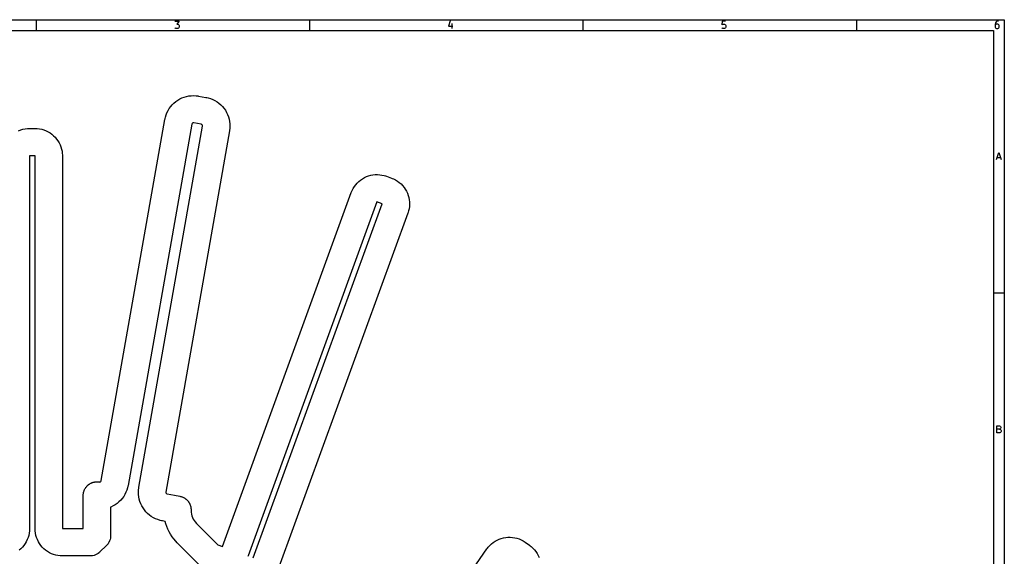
# Model space of a CAD drawing. Header units: inches. Extents: x 0.4 to 11.3, y -7.9 to -0.4.
# Tile 4 of 4: x 4.2 to 11.3, y -4.3 to -0.4. Entities that reach past the tile are written whole.
import ezdxf

# ---------------------------------------------------------------- set-up
doc = ezdxf.new("R2010")
doc.units = ezdxf.units.IN
doc.header["$MEASUREMENT"] = 0
doc.layers.add('F.Cu', color=13, linetype='CONTINUOUS', true_color=0xc83434)

msp = doc.modelspace()

# ---------------------------------------------------------------- linework, layer by layer
at = {"layer": 'BLACK', "linetype": 'CONTINUOUS'}
for p, q in [((0.3937, -0.3937), (11.2993, -0.3937)), ((4.3307, -0.4724), (4.3307, -0.3937)), ((5.3262, -0.4053), (5.3578, -0.4053)), ((5.3578, -0.4053), (5.3408, -0.4248)), ((5.3408, -0.4248), (5.3481, -0.4248)), ((5.3481, -0.4248), (5.353, -0.4272)), ((6.2992, -0.4724), (6.2992, -0.3937)), ((7.3093, -0.4028), (7.2971, -0.4394)), ((7.3215, -0.4223), (7.3215, -0.4564)), ((8.2677, -0.4724), (8.2677, -0.3937)), ((9.268, -0.4053), (9.2656, -0.4296)), ((9.2924, -0.4053), (9.268, -0.4053)), ((9.268, -0.4272), (9.2729, -0.4248)), ((9.2729, -0.4248), (9.2851, -0.4248)), ((9.2851, -0.4248), (9.29, -0.4272)), ((10.2362, -0.4724), (10.2362, -0.3937)), ((11.2365, -0.4174), (11.2341, -0.4272)), ((11.2414, -0.4101), (11.2365, -0.4174)), ((11.2439, -0.4248), (11.239, -0.4272)), ((11.2439, -0.4077), (11.2414, -0.4101)), ((11.2487, -0.4053), (11.2439, -0.4077)), ((11.2536, -0.4248), (11.2439, -0.4248)), ((11.2585, -0.4053), (11.2487, -0.4053)), ((11.2585, -0.4272), (11.2536, -0.4248)), ((11.2993, -0.3937), (11.2993, -7.8743)), ((0.4724, -0.4724), (11.2206, -0.4724)), ((5.3286, -0.454), (5.3262, -0.4516)), ((5.3335, -0.4564), (5.3286, -0.454)), ((5.3481, -0.4564), (5.3335, -0.4564)), ((5.353, -0.454), (5.3481, -0.4564)), ((5.353, -0.4272), (5.3554, -0.4296)), ((5.3554, -0.4516), (5.353, -0.454)), ((5.3554, -0.4296), (5.3578, -0.4345)), ((5.3578, -0.4467), (5.3554, -0.4516)), ((5.3578, -0.4345), (5.3578, -0.4467)), ((7.2971, -0.4394), (7.3288, -0.4394)), ((9.2656, -0.4296), (9.268, -0.4272)), ((9.268, -0.454), (9.2656, -0.4516)), ((9.2729, -0.4564), (9.268, -0.454)), ((9.2851, -0.4564), (9.2729, -0.4564)), ((9.29, -0.454), (9.2851, -0.4564)), ((9.29, -0.4272), (9.2924, -0.4296)), ((9.2924, -0.4516), (9.29, -0.454)), ((9.2924, -0.4296), (9.2948, -0.4345)), ((9.2948, -0.4467), (9.2924, -0.4516)), ((9.2948, -0.4345), (9.2948, -0.4467)), ((11.2206, -0.4724), (11.2206, -7.7956)), ((11.2341, -0.4272), (11.2341, -0.4467)), ((11.2365, -0.4296), (11.2341, -0.4345)), ((11.2341, -0.4467), (11.2365, -0.4516)), ((11.239, -0.4272), (11.2365, -0.4296)), ((11.2365, -0.4516), (11.239, -0.454)), ((11.239, -0.454), (11.2439, -0.4564)), ((11.2439, -0.4564), (11.2536, -0.4564)), ((11.2536, -0.4564), (11.2585, -0.454)), ((11.2609, -0.4296), (11.2585, -0.4272)), ((11.2585, -0.454), (11.2609, -0.4516)), ((11.2634, -0.4345), (11.2609, -0.4296)), ((11.2609, -0.4516), (11.2634, -0.4467)), ((11.2634, -0.4467), (11.2634, -0.4345)), ((11.2429, -1.4013), (11.2599, -1.3501)), ((11.2477, -1.3867), (11.2721, -1.3867)), ((11.2599, -1.3501), (11.277, -1.4013)), ((11.2993, -2.3622), (11.2206, -2.3622)), ((11.2465, -3.3698), (11.2465, -3.3186)), ((11.2465, -3.3186), (11.2636, -3.3186)), ((11.2636, -3.3186), (11.2685, -3.3211)), ((11.2685, -3.3211), (11.2709, -3.3235)), ((11.2709, -3.3235), (11.2733, -3.3284)), ((11.2733, -3.3284), (11.2733, -3.3333)), ((11.2636, -3.343), (11.2465, -3.343)), ((11.266, -3.3698), (11.2465, -3.3698)), ((11.2685, -3.3406), (11.2636, -3.343)), ((11.2636, -3.343), (11.2709, -3.3455)), ((11.2709, -3.3674), (11.266, -3.3698)), ((11.2709, -3.3381), (11.2685, -3.3406)), ((11.2733, -3.3333), (11.2709, -3.3381)), ((11.2709, -3.3455), (11.2733, -3.3479)), ((11.2733, -3.365), (11.2709, -3.3674)), ((11.2733, -3.3479), (11.2758, -3.3528)), ((11.2758, -3.3601), (11.2733, -3.365)), ((11.2758, -3.3528), (11.2758, -3.3601))]:
    msp.add_line(p, q, dxfattribs=at)
at = {"layer": 'F.Cu', "linetype": 'CONTINUOUS'}
for p, q in [((5.32, -0.9943), (5.3332, -0.9833)), ((5.3332, -0.9833), (5.3474, -0.9734)), ((5.3474, -0.9734), (5.3623, -0.9647)), ((5.3623, -0.9647), (5.3778, -0.9572)), ((5.3778, -0.9572), (5.3939, -0.9511)), ((5.3939, -0.9511), (5.4105, -0.9464)), ((5.4105, -0.9464), (5.4274, -0.943)), ((5.4274, -0.943), (5.4446, -0.941)), ((5.4446, -0.941), (5.4618, -0.9404)), ((5.4618, -0.9404), (5.479, -0.9413)), ((5.479, -0.9413), (5.4896, -0.9427)), ((5.4896, -0.9427), (5.4907, -0.9428)), ((5.4907, -0.9428), (5.4961, -0.9436)), ((5.4961, -0.9436), (5.5504, -0.9532)), ((5.5504, -0.9532), (5.5504, -0.9532)), ((5.5504, -0.9532), (5.5504, -0.9532)), ((5.5504, -0.9532), (5.5558, -0.9543)), ((5.5558, -0.9543), (5.5568, -0.9546)), ((5.5568, -0.9546), (5.5672, -0.9569)), ((5.5672, -0.9569), (5.5837, -0.9619)), ((5.5837, -0.9619), (5.5997, -0.9684)), ((5.5997, -0.9684), (5.6152, -0.9761)), ((5.6152, -0.9761), (5.6299, -0.985)), ((5.6299, -0.985), (5.6438, -0.9952)), ((5.2632, -1.0795), (5.2696, -1.0635)), ((5.2696, -1.0635), (5.2773, -1.0481)), ((5.2773, -1.0481), (5.2863, -1.0334)), ((5.2863, -1.0334), (5.2964, -1.0194)), ((5.2964, -1.0194), (5.3077, -1.0064)), ((5.3077, -1.0064), (5.32, -0.9943)), ((5.6438, -0.9952), (5.6569, -1.0065)), ((5.6569, -1.0065), (5.669, -1.0188)), ((5.669, -1.0188), (5.68, -1.032)), ((5.68, -1.032), (5.6899, -1.0462)), ((5.6899, -1.0462), (5.6986, -1.061)), ((5.6986, -1.061), (5.706, -1.0766)), ((4.7958, -3.7137), (5.2544, -1.1129)), ((5.2544, -1.1129), (5.2555, -1.1075)), ((5.2555, -1.1075), (5.2558, -1.1065)), ((5.2558, -1.1065), (5.2581, -1.096)), ((5.2581, -1.096), (5.2632, -1.0795)), ((5.706, -1.0766), (5.7121, -1.0927)), ((5.7121, -1.0927), (5.7169, -1.1093)), ((5.7169, -1.1093), (5.7203, -1.1262)), ((5.7203, -1.1262), (5.7223, -1.1433)), ((4.2012, -1.1937), (4.2164, -1.1878)), ((4.2164, -1.1878), (4.232, -1.1832)), ((4.232, -1.1832), (4.2479, -1.1799)), ((4.2479, -1.1799), (4.2641, -1.1778)), ((4.2641, -1.1778), (4.2738, -1.1774)), ((4.2738, -1.1774), (4.2748, -1.1773)), ((4.2748, -1.1773), (4.2803, -1.1772)), ((4.2803, -1.1772), (4.3197, -1.1772)), ((4.3197, -1.1772), (4.3252, -1.1773)), ((4.3252, -1.1773), (4.3262, -1.1774)), ((4.3262, -1.1774), (4.3359, -1.1778)), ((4.3359, -1.1778), (4.3521, -1.1799)), ((4.3521, -1.1799), (4.368, -1.1832)), ((4.368, -1.1832), (4.3836, -1.1878)), ((4.3836, -1.1878), (4.3988, -1.1937)), ((4.3988, -1.1937), (4.4134, -1.2009)), ((4.4134, -1.2009), (4.4274, -1.2092)), ((5.4483, -1.147), (4.9897, -3.7479)), ((5.0672, -3.7615), (5.5258, -1.1607)), ((5.7197, -1.1949), (5.2611, -3.7957)), ((5.4486, -1.1452), (5.4483, -1.147)), ((5.4503, -1.1419), (5.4486, -1.1452)), ((5.453, -1.1393), (5.4503, -1.1419)), ((5.4564, -1.1377), (5.453, -1.1393)), ((5.4601, -1.1371), (5.4564, -1.1377)), ((5.4619, -1.1375), (5.4601, -1.1371)), ((5.5162, -1.147), (5.4619, -1.1375)), ((5.5181, -1.1474), (5.5162, -1.147)), ((5.5162, -1.147), (5.5162, -1.147)), ((5.5214, -1.1491), (5.5181, -1.1474)), ((5.524, -1.1518), (5.5214, -1.1491)), ((5.5256, -1.1552), (5.524, -1.1518)), ((5.5261, -1.1589), (5.5256, -1.1552)), ((5.5258, -1.1607), (5.5261, -1.1589)), ((5.7205, -1.1894), (5.7197, -1.1949)), ((5.7219, -1.1778), (5.7205, -1.1884)), ((5.7205, -1.1884), (5.7205, -1.1894)), ((5.7228, -1.1606), (5.7219, -1.1778)), ((5.7223, -1.1433), (5.7228, -1.1606)), ((4.4274, -1.2092), (4.4406, -1.2187)), ((4.4406, -1.2187), (4.453, -1.2292)), ((4.453, -1.2292), (4.4645, -1.2407)), ((4.4645, -1.2407), (4.475, -1.2531)), ((4.475, -1.2531), (4.4845, -1.2663)), ((4.4845, -1.2663), (4.4928, -1.2803)), ((4.4928, -1.2803), (4.5, -1.2949)), ((4.5, -1.2949), (4.5059, -1.3101)), ((4.5059, -1.3101), (4.5105, -1.3257)), ((4.5105, -1.3257), (4.5139, -1.3416)), ((4.5139, -1.3416), (4.5159, -1.3578)), ((4.3197, -1.374), (4.2803, -1.374)), ((4.2803, -1.374), (4.2803, -4.0594)), ((4.3197, -4.0594), (4.3197, -1.374)), ((4.5159, -1.3578), (4.5163, -1.3675)), ((4.5163, -1.3675), (4.5164, -1.3685)), ((4.5164, -1.3685), (4.5165, -1.374)), ((4.5165, -1.374), (4.5165, -4.0594)), ((6.6397, -1.57), (6.6514, -1.5587)), ((6.6514, -1.5587), (6.664, -1.5484)), ((6.664, -1.5484), (6.6774, -1.5392)), ((6.6774, -1.5392), (6.6915, -1.5311)), ((6.6915, -1.5311), (6.7063, -1.5242)), ((6.7063, -1.5242), (6.7216, -1.5186)), ((6.7216, -1.5186), (6.7372, -1.5142)), ((6.7372, -1.5142), (6.7532, -1.5112)), ((6.7532, -1.5112), (6.7694, -1.5095)), ((6.7694, -1.5095), (6.7857, -1.5091)), ((6.7857, -1.5091), (6.8019, -1.5101)), ((6.8019, -1.5101), (6.818, -1.5124)), ((6.818, -1.5124), (6.8339, -1.516)), ((6.8339, -1.516), (6.8431, -1.519)), ((6.8431, -1.519), (6.8441, -1.5192)), ((6.8441, -1.5192), (6.8494, -1.521)), ((6.8494, -1.521), (6.8494, -1.521)), ((6.8494, -1.521), (6.8494, -1.521)), ((6.8494, -1.521), (6.8864, -1.5344)), ((6.8864, -1.5344), (6.8915, -1.5364)), ((6.8915, -1.5364), (6.8924, -1.5369)), ((6.8924, -1.5369), (6.9014, -1.5406)), ((6.9014, -1.5406), (6.9159, -1.548)), ((6.9159, -1.548), (6.9297, -1.5566)), ((6.9297, -1.5566), (6.9428, -1.5663)), ((6.5996, -1.6325), (6.6033, -1.6236)), ((6.6033, -1.6236), (6.6107, -1.6091)), ((6.6107, -1.6091), (6.6192, -1.5953)), ((6.6192, -1.5953), (6.6289, -1.5822)), ((6.6289, -1.5822), (6.6397, -1.57)), ((6.9428, -1.5663), (6.955, -1.577)), ((6.955, -1.577), (6.9663, -1.5888)), ((6.9663, -1.5888), (6.9766, -1.6014)), ((6.9766, -1.6014), (6.9858, -1.6148)), ((6.9858, -1.6148), (6.9939, -1.6289)), ((6.9939, -1.6289), (7.0007, -1.6436)), ((5.669, -4.1884), (6.5971, -1.6386)), ((6.5971, -1.6386), (6.5991, -1.6335)), ((6.5991, -1.6335), (6.5996, -1.6325)), ((7.0007, -1.6436), (7.0064, -1.6589)), ((7.0064, -1.6589), (7.0107, -1.6746)), ((7.0107, -1.6746), (7.0138, -1.6906)), ((7.0138, -1.6906), (7.0155, -1.7067)), ((6.782, -1.7059), (5.854, -4.2557)), ((5.891, -4.2691), (6.819, -1.7194)), ((6.819, -1.7194), (6.782, -1.7059)), ((6.782, -1.7059), (6.782, -1.7059)), ((6.819, -1.7194), (6.819, -1.7194)), ((6.819, -1.7194), (6.819, -1.7194)), ((7.0089, -1.7712), (7.006, -1.7805)), ((7.0126, -1.7554), (7.0089, -1.7712)), ((7.0149, -1.7393), (7.0126, -1.7554)), ((7.0159, -1.723), (7.0149, -1.7393)), ((7.0155, -1.7067), (7.0159, -1.723)), ((7.004, -1.7867), (6.076, -4.3365)), ((7.0058, -1.7815), (7.004, -1.7867)), ((7.006, -1.7805), (7.0058, -1.7815)), ((4.6871, -3.76), (4.6892, -3.7576)), ((4.6892, -3.7576), (4.6916, -3.7546)), ((4.6916, -3.7546), (4.6935, -3.7528)), ((4.6935, -3.7528), (4.695, -3.7511)), ((4.695, -3.7511), (4.6971, -3.7492)), ((4.6971, -3.7492), (4.6994, -3.7468)), ((4.6994, -3.7468), (4.7018, -3.7449)), ((4.7018, -3.7449), (4.7038, -3.7431)), ((4.7038, -3.7431), (4.7058, -3.7417)), ((4.7058, -3.7417), (4.7081, -3.7399)), ((4.7081, -3.7399), (4.7111, -3.738)), ((4.7111, -3.738), (4.7135, -3.7363)), ((4.7135, -3.7363), (4.7154, -3.7353)), ((4.7154, -3.7353), (4.7174, -3.7341)), ((4.7174, -3.7341), (4.7211, -3.7323)), ((4.7211, -3.7323), (4.724, -3.7307)), ((4.724, -3.7307), (4.7256, -3.7301)), ((4.7256, -3.7301), (4.7274, -3.7293)), ((4.7274, -3.7293), (4.7318, -3.7277)), ((4.7318, -3.7277), (4.7351, -3.7264)), ((4.7351, -3.7264), (4.7364, -3.7261)), ((4.7364, -3.7261), (4.7378, -3.7256)), ((4.7378, -3.7256), (4.743, -3.7244)), ((4.743, -3.7244), (4.7466, -3.7235)), ((4.7466, -3.7235), (4.7475, -3.7234)), ((4.7475, -3.7234), (4.7485, -3.7232)), ((4.7485, -3.7232), (4.7549, -3.7224)), ((4.7549, -3.7224), (4.7584, -3.722)), ((4.7584, -3.722), (4.7589, -3.722)), ((4.7589, -3.722), (4.7595, -3.7219)), ((4.7595, -3.7219), (4.7684, -3.7219)), ((4.7684, -3.7219), (4.7703, -3.7219)), ((4.7703, -3.7219), (4.7704, -3.7219)), ((4.7704, -3.7219), (4.7705, -3.7219)), ((4.7705, -3.7219), (4.7815, -3.7232)), ((4.7815, -3.7232), (4.7818, -3.7232)), ((4.7818, -3.7232), (4.7821, -3.7233)), ((4.7821, -3.7233), (4.784, -3.7236)), ((4.784, -3.7236), (4.7877, -3.7231)), ((4.7877, -3.7231), (4.791, -3.7214)), ((4.791, -3.7214), (4.7937, -3.7188)), ((4.7937, -3.7188), (4.7955, -3.7155)), ((4.7955, -3.7155), (4.7958, -3.7137)), ((4.7958, -3.7137), (4.7958, -3.7137)), ((4.9883, -3.7543), (4.986, -3.7647)), ((4.9885, -3.7533), (4.9883, -3.7543)), ((4.9897, -3.7479), (4.9885, -3.7533)), ((4.6666, -3.8202), (4.6667, -3.8151)), ((4.6666, -4.0594), (4.6666, -3.8202)), ((4.6667, -3.8148), (4.6668, -3.8147)), ((4.6667, -3.8149), (4.6667, -3.8148)), ((4.6667, -3.8151), (4.6667, -3.8149)), ((4.6668, -3.8147), (4.668, -3.8037)), ((4.668, -3.8037), (4.6681, -3.8034)), ((4.6681, -3.8031), (4.6688, -3.8001)), ((4.6681, -3.8034), (4.6681, -3.8031)), ((4.6688, -3.8001), (4.6704, -3.7929)), ((4.6704, -3.7929), (4.6707, -3.7922)), ((4.6707, -3.7922), (4.6709, -3.7915)), ((4.6709, -3.7915), (4.6722, -3.7881)), ((4.6722, -3.7881), (4.6741, -3.7825)), ((4.6741, -3.7825), (4.6746, -3.7814)), ((4.6746, -3.7814), (4.675, -3.7804)), ((4.675, -3.7804), (4.6767, -3.7771)), ((4.6767, -3.7771), (4.6789, -3.7726)), ((4.6789, -3.7726), (4.6798, -3.7712)), ((4.6798, -3.7712), (4.6805, -3.7698)), ((4.6805, -3.7698), (4.6824, -3.767)), ((4.6824, -3.767), (4.6847, -3.7632)), ((4.6847, -3.7632), (4.6861, -3.7616)), ((4.6861, -3.7616), (4.6871, -3.76)), ((4.9578, -3.8274), (4.9476, -3.8413)), ((4.9668, -3.8126), (4.9578, -3.8274)), ((4.9745, -3.7972), (4.9668, -3.8126)), ((4.9809, -3.7812), (4.9745, -3.7972)), ((4.986, -3.7647), (4.9809, -3.7812)), ((5.064, -3.7959), (5.0649, -3.7786)), ((5.0646, -3.8131), (5.064, -3.7959)), ((5.0666, -3.8302), (5.0646, -3.8131)), ((5.0649, -3.7786), (5.0663, -3.768)), ((5.0663, -3.768), (5.0664, -3.767)), ((5.0664, -3.767), (5.0672, -3.7615)), ((5.2611, -3.7957), (5.2607, -3.7976)), ((5.2607, -3.7976), (5.2613, -3.8013)), ((5.2613, -3.8013), (5.2629, -3.8046)), ((5.2629, -3.8046), (5.2655, -3.8073)), ((5.2655, -3.8073), (5.2688, -3.8091)), ((5.2688, -3.8091), (5.2706, -3.8094)), ((5.2706, -3.8094), (5.2706, -3.8094)), ((5.2706, -3.8094), (5.3249, -3.819)), ((5.3249, -3.819), (5.3249, -3.819)), ((5.3249, -3.819), (5.3616, -3.8254)), ((5.3616, -3.8254), (5.367, -3.8266)), ((5.367, -3.8266), (5.3675, -3.8267)), ((5.3675, -3.8267), (5.3681, -3.8268)), ((5.3681, -3.8268), (5.3715, -3.8279)), ((5.3715, -3.8279), (5.3776, -3.8297)), ((4.8818, -3.8961), (4.8662, -3.9035)), ((4.8967, -3.8874), (4.8818, -3.8961)), ((4.9108, -3.8775), (4.8967, -3.8874)), ((4.9241, -3.8664), (4.9108, -3.8775)), ((4.9364, -3.8544), (4.9241, -3.8664)), ((4.9476, -3.8413), (4.9364, -3.8544)), ((5.07, -3.8471), (5.0666, -3.8302)), ((5.0747, -3.8637), (5.07, -3.8471)), ((5.0808, -3.8798), (5.0747, -3.8637)), ((5.0883, -3.8954), (5.0808, -3.8798)), ((5.097, -3.9103), (5.0883, -3.8954)), ((5.3776, -3.8297), (5.3785, -3.8301)), ((5.3785, -3.8301), (5.3794, -3.8303)), ((5.3794, -3.8303), (5.3828, -3.8319)), ((5.3828, -3.8319), (5.3878, -3.834)), ((5.3878, -3.834), (5.389, -3.8347)), ((5.389, -3.8347), (5.3902, -3.8352)), ((5.3902, -3.8352), (5.3933, -3.8371)), ((5.3933, -3.8371), (5.3974, -3.8394)), ((5.3974, -3.8394), (5.3989, -3.8405)), ((5.3989, -3.8405), (5.4004, -3.8414)), ((5.4004, -3.8414), (5.403, -3.8434)), ((5.403, -3.8434), (5.4063, -3.8458)), ((5.4063, -3.8458), (5.4081, -3.8474)), ((5.4081, -3.8474), (5.4098, -3.8487)), ((5.4098, -3.8487), (5.4119, -3.8508)), ((5.4119, -3.8508), (5.4145, -3.8532)), ((5.4145, -3.8532), (5.4164, -3.8554)), ((5.4164, -3.8554), (5.4182, -3.8571)), ((5.4182, -3.8571), (5.4198, -3.8592)), ((5.4198, -3.8592), (5.4218, -3.8615)), ((5.4218, -3.8615), (5.4237, -3.8642)), ((5.4237, -3.8642), (5.4255, -3.8665)), ((5.4255, -3.8665), (5.4267, -3.8684)), ((5.4267, -3.8684), (5.4282, -3.8705)), ((5.4282, -3.8705), (5.43, -3.8739)), ((5.43, -3.8739), (5.4317, -3.8766)), ((5.4317, -3.8766), (5.4324, -3.8784)), ((5.4324, -3.8784), (5.4334, -3.8802)), ((5.4334, -3.8802), (5.4351, -3.8843)), ((5.4351, -3.8843), (5.4365, -3.8875)), ((5.4365, -3.8875), (5.437, -3.8889)), ((5.437, -3.8889), (5.4376, -3.8904)), ((5.4376, -3.8904), (5.439, -3.8953)), ((5.439, -3.8953), (5.4401, -3.8988)), ((5.4401, -3.8988), (5.4403, -3.8999)), ((4.8662, -3.9035), (4.8634, -3.9045)), ((4.8634, -3.9045), (4.8634, -4.1106)), ((5.1069, -3.9244), (5.097, -3.9103)), ((5.1179, -3.9377), (5.1069, -3.9244)), ((5.13, -3.95), (5.1179, -3.9377)), ((5.143, -3.9613), (5.13, -3.95)), ((5.157, -3.9714), (5.143, -3.9613)), ((5.4403, -3.8999), (5.4406, -3.9011)), ((5.4406, -3.9011), (5.4415, -3.9069)), ((5.4415, -3.9069), (5.4422, -3.9105)), ((5.4422, -3.9105), (5.4423, -3.9112)), ((5.4423, -3.9112), (5.4424, -3.912)), ((5.4424, -3.912), (5.4427, -3.9193)), ((5.4427, -3.9193), (5.4429, -3.9224)), ((5.4429, -3.9224), (5.4429, -3.9287)), ((5.4429, -3.9287), (5.444, -3.9415)), ((5.444, -3.9415), (5.4463, -3.954)), ((5.4463, -3.954), (5.4496, -3.9663)), ((5.4496, -3.9663), (5.4539, -3.9783)), ((5.1717, -3.9804), (5.157, -3.9714)), ((5.1871, -3.9881), (5.1717, -3.9804)), ((5.2031, -3.9945), (5.1871, -3.9881)), ((5.2196, -3.9996), (5.2031, -3.9945)), ((5.2301, -4.0019), (5.2196, -3.9996)), ((5.231, -4.0022), (5.2301, -4.0019)), ((5.2365, -4.0033), (5.231, -4.0022)), ((5.2567, -4.0068), (5.2365, -4.0033)), ((5.2616, -4.0244), (5.2567, -4.0068)), ((5.2684, -4.044), (5.2616, -4.0244)), ((5.4539, -3.9783), (5.4593, -3.9899)), ((5.4593, -3.9899), (5.4657, -4.0009)), ((5.4657, -4.0009), (5.473, -4.0114)), ((5.473, -4.0114), (5.4812, -4.0211)), ((5.4812, -4.0211), (5.4857, -4.0256)), ((5.4857, -4.0256), (5.6366, -4.1766)), ((4.2743, -4.1078), (4.2696, -4.1234)), ((4.2776, -4.0918), (4.2743, -4.1078)), ((4.2796, -4.0757), (4.2776, -4.0918)), ((4.28, -4.066), (4.2796, -4.0757)), ((4.2802, -4.065), (4.28, -4.066)), ((4.2803, -4.0594), (4.2802, -4.065)), ((4.3198, -4.065), (4.3197, -4.0594)), ((4.32, -4.066), (4.3198, -4.065)), ((4.3204, -4.0757), (4.32, -4.066)), ((4.3224, -4.0918), (4.3204, -4.0757)), ((4.3257, -4.1078), (4.3224, -4.0918)), ((4.3304, -4.1234), (4.3257, -4.1078)), ((4.5165, -4.0594), (4.5559, -4.0594)), ((4.5559, -4.0594), (4.6666, -4.0594)), ((4.8634, -4.1106), (4.8633, -4.1161)), ((5.2763, -4.0631), (5.2684, -4.044)), ((5.2853, -4.0817), (5.2763, -4.0631)), ((5.2955, -4.0998), (5.2853, -4.0817)), ((5.3068, -4.1171), (5.2955, -4.0998)), ((4.2388, -4.1804), (4.2283, -4.1928)), ((4.2483, -4.1671), (4.2388, -4.1804)), ((4.2566, -4.1531), (4.2483, -4.1671)), ((4.2637, -4.1385), (4.2566, -4.1531)), ((4.2696, -4.1234), (4.2637, -4.1385)), ((4.3363, -4.1385), (4.3304, -4.1234)), ((4.3434, -4.1531), (4.3363, -4.1385)), ((4.3517, -4.1671), (4.3434, -4.1531)), ((4.3612, -4.1804), (4.3517, -4.1671)), ((4.3717, -4.1928), (4.3612, -4.1804)), ((4.8346, -4.1802), (4.7873, -4.2275)), ((4.8384, -4.1762), (4.8346, -4.1802)), ((4.8453, -4.1675), (4.8384, -4.1762)), ((4.8493, -4.1612), (4.8453, -4.1675)), ((4.8512, -4.1582), (4.8493, -4.1612)), ((4.856, -4.1482), (4.8512, -4.1582)), ((4.8596, -4.1378), (4.856, -4.1482)), ((4.8621, -4.1271), (4.8596, -4.1378)), ((4.8633, -4.1161), (4.8621, -4.1271)), ((5.319, -4.1338), (5.3068, -4.1171)), ((5.3323, -4.1497), (5.319, -4.1338)), ((5.3426, -4.1607), (5.3323, -4.1497)), ((5.3427, -4.1608), (5.3426, -4.1607)), ((5.3465, -4.1648), (5.3427, -4.1608)), ((5.5129, -4.3312), (5.3465, -4.1648)), ((5.6366, -4.1766), (5.669, -4.1884)), ((7.5836, -4.1918), (7.5945, -4.1797)), ((7.5945, -4.1797), (7.6063, -4.1686)), ((7.6063, -4.1686), (7.6191, -4.1585)), ((7.6191, -4.1585), (7.6326, -4.1495)), ((7.6326, -4.1495), (7.6469, -4.1416)), ((7.6469, -4.1416), (7.6617, -4.1349)), ((7.6617, -4.1349), (7.677, -4.1295)), ((7.677, -4.1295), (7.6928, -4.1254)), ((7.6928, -4.1254), (7.7088, -4.1225)), ((7.7088, -4.1225), (7.725, -4.121)), ((7.725, -4.121), (7.7413, -4.1209)), ((7.7413, -4.1209), (7.7575, -4.1221)), ((7.7575, -4.1221), (7.7736, -4.1246)), ((7.7736, -4.1246), (7.7894, -4.1285)), ((7.7894, -4.1285), (7.8048, -4.1336)), ((7.8048, -4.1336), (7.8198, -4.14)), ((7.8198, -4.14), (7.8341, -4.1476)), ((7.8341, -4.1476), (7.8423, -4.1529)), ((7.8423, -4.1529), (7.8432, -4.1534)), ((7.8432, -4.1534), (7.8478, -4.1564)), ((7.8478, -4.1564), (7.8478, -4.1564)), ((7.8478, -4.1564), (7.8478, -4.1564)), ((7.8478, -4.1564), (7.8478, -4.1564)), ((7.8478, -4.1564), (7.8801, -4.179)), ((7.8801, -4.179), (7.8845, -4.1823)), ((7.8845, -4.1823), (7.8853, -4.183)), ((7.8853, -4.183), (7.893, -4.1888)), ((4.2168, -4.2043), (4.2044, -4.2148)), ((4.2283, -4.1928), (4.2168, -4.2043)), ((4.3832, -4.2043), (4.3717, -4.1928)), ((4.3956, -4.2148), (4.3832, -4.2043)), ((4.4089, -4.2242), (4.3956, -4.2148)), ((4.4228, -4.2326), (4.4089, -4.2242)), ((4.4375, -4.2397), (4.4228, -4.2326)), ((4.4526, -4.2456), (4.4375, -4.2397)), ((4.4682, -4.2503), (4.4526, -4.2456)), ((4.4841, -4.2536), (4.4682, -4.2503)), ((4.5003, -4.2556), (4.4841, -4.2536)), ((4.745, -4.2525), (4.7342, -4.2549)), ((4.7554, -4.2488), (4.745, -4.2525)), ((4.7653, -4.244), (4.7554, -4.2488)), ((4.77, -4.2411), (4.7653, -4.244)), ((4.7747, -4.2381), (4.77, -4.2411)), ((4.7833, -4.2313), (4.7747, -4.2381)), ((4.7873, -4.2275), (4.7833, -4.2313)), ((6.6259, -5.5583), (7.5737, -4.2047)), ((7.5737, -4.2047), (7.577, -4.2003)), ((7.577, -4.2003), (7.5777, -4.1995)), ((7.5777, -4.1995), (7.5836, -4.1918)), ((7.893, -4.1888), (7.9051, -4.1998)), ((7.9051, -4.1998), (7.9162, -4.2116)), ((7.9162, -4.2116), (7.9263, -4.2244)), ((7.9263, -4.2244), (7.9354, -4.2379)), ((7.9354, -4.2379), (7.9432, -4.2521)), ((7.9432, -4.2521), (7.9499, -4.267)), ((4.51, -4.256), (4.5003, -4.2556)), ((4.511, -4.2561), (4.51, -4.256)), ((4.5165, -4.2563), (4.511, -4.2561)), ((4.5559, -4.2563), (4.5165, -4.2563)), ((4.6677, -4.2563), (4.5559, -4.2563)), ((4.7177, -4.2563), (4.6677, -4.2563)), ((4.7232, -4.2561), (4.7177, -4.2563)), ((4.7342, -4.2549), (4.7232, -4.2561)), ((5.854, -4.2557), (5.852, -4.2608))]:
    msp.add_line(p, q, dxfattribs=at)

doc.saveas('drawing.dxf')
